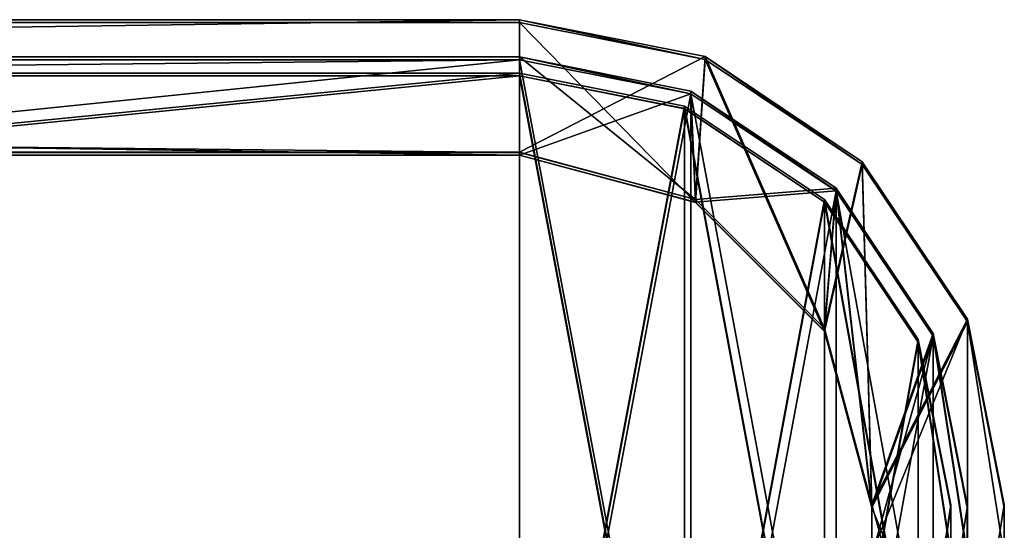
# Model space of a CAD drawing. Extents: x 3 to 633, y 0 to 102.
# Tile 8 of 8: x 572 to 633, y 32 to 64. Entities that reach past the tile are written whole.
import ezdxf

# ---------------------------------------------------------------- set-up
doc = ezdxf.new("R2010")
doc.units = 0
doc.header["$LTSCALE"] = 25.4
doc.layers.get('0').update_dxf_attribs({"color": 13, "linetype": 'CONTINUOUS'})

# ---------------------------------------------------------------- blocks, each defined once
blk = doc.blocks.new('SOFT-WALL-LED-60X6-7541-75')
at = {"color": 251}
for p, q in [((603.15, 63.609, 0.599), (33.15, 63.609, 0.599)), ((603.15, 63.609, 0.599), (33.15, 63.609, 0.599)), ((33.15, 63.427, 60.598), (603.15, 63.427, 60.598)), ((33.15, 63.427, 60.598), (603.15, 63.427, 60.598)), ((603.15, 63.427, 60.598), (603.15, 63.609, 0.599)), ((614.63, 61.325, 0.592), (603.15, 63.609, 0.599)), ((603.15, 63.427, 60.598), (603.15, 63.609, 0.599)), ((614.63, 61.325, 0.592), (603.15, 63.609, 0.599)), ((603.15, 63.427, 60.598), (614.63, 61.143, 60.591)), ((603.15, 63.427, 60.598), (614.63, 61.143, 60.591)), ((33.15, 61.302, 2.892), (603.15, 61.302, 2.892)), ((33.15, 61.302, 2.892), (603.15, 61.302, 2.892)), ((603.15, 61.134, 58.291), (33.15, 61.134, 58.291)), ((603.15, 61.134, 58.291), (33.15, 61.134, 58.291)), ((603.15, 61.302, 2.892), (603.15, 61.134, 58.291)), ((603.15, 61.302, 2.892), (603.15, 61.134, 58.291)), ((603.15, 61.302, 2.892), (613.75, 59.193, 2.885)), ((603.15, 61.302, 2.892), (613.75, 59.193, 2.885)), ((613.75, 59.025, 58.285), (603.15, 61.134, 58.291)), ((613.75, 59.025, 58.285), (603.15, 61.134, 58.291)), ((614.63, 61.143, 60.591), (614.63, 61.325, 0.592)), ((624.363, 54.822, 0.572), (614.63, 61.325, 0.592)), ((614.63, 61.143, 60.591), (614.63, 61.325, 0.592)), ((624.363, 54.822, 0.572), (614.63, 61.325, 0.592)), ((614.63, 61.143, 60.591), (624.363, 54.64, 60.572)), ((614.63, 61.143, 60.591), (624.363, 54.64, 60.572)), ((613.75, 59.025, 58.285), (613.75, 59.193, 2.885)), ((613.75, 59.193, 2.885), (622.737, 53.189, 2.867)), ((613.75, 59.025, 58.285), (613.75, 59.193, 2.885)), ((613.75, 59.193, 2.885), (622.737, 53.189, 2.867)), ((622.737, 53.021, 58.267), (613.75, 59.025, 58.285)), ((622.737, 53.021, 58.267), (613.75, 59.025, 58.285)), ((603.15, 55.409, 0.574), (33.15, 55.409, 0.574)), ((603.15, 55.409, 0.574), (33.15, 55.409, 0.574)), ((603.15, 55.402, 2.874), (33.15, 55.402, 2.874)), ((603.15, 55.402, 2.874), (33.15, 55.402, 2.874)), ((603.15, 55.234, 58.273), (33.15, 55.234, 58.273)), ((603.15, 55.234, 58.273), (33.15, 55.234, 58.273)), ((33.15, 55.227, 60.573), (603.15, 55.227, 60.573)), ((33.15, 55.227, 60.573), (603.15, 55.227, 60.573)), ((614.05, 52.488, 0.565), (603.15, 55.409, 0.574)), ((603.15, 55.402, 2.874), (603.15, 55.409, 0.574)), ((614.05, 52.488, 0.565), (603.15, 55.409, 0.574)), ((603.15, 55.402, 2.874), (603.15, 55.409, 0.574)), ((614.05, 52.481, 2.865), (603.15, 55.402, 2.874)), ((614.05, 52.481, 2.865), (603.15, 55.402, 2.874)), ((614.05, 52.313, 58.265), (603.15, 55.234, 58.273)), ((603.15, 55.227, 60.573), (603.15, 55.234, 58.273)), ((614.05, 52.313, 58.265), (603.15, 55.234, 58.273)), ((603.15, 55.227, 60.573), (603.15, 55.234, 58.273)), ((603.15, 55.227, 60.573), (614.05, 52.306, 60.565)), ((603.15, 55.227, 60.573), (614.05, 52.306, 60.565)), ((624.363, 54.64, 60.572), (624.363, 54.822, 0.572)), ((630.866, 45.09, 0.542), (624.363, 54.822, 0.572)), ((624.363, 54.64, 60.572), (624.363, 54.822, 0.572)), ((630.866, 45.09, 0.542), (624.363, 54.822, 0.572)), ((624.363, 54.64, 60.572), (630.866, 44.908, 60.542)), ((624.363, 54.64, 60.572), (630.866, 44.908, 60.542)), ((622.737, 53.021, 58.267), (622.737, 53.189, 2.867)), ((622.737, 53.189, 2.867), (628.741, 44.202, 2.84)), ((622.737, 53.021, 58.267), (622.737, 53.189, 2.867)), ((622.737, 53.189, 2.867), (628.741, 44.202, 2.84)), ((628.741, 44.034, 58.239), (622.737, 53.021, 58.267)), ((628.741, 44.034, 58.239), (622.737, 53.021, 58.267)), ((622.029, 44.509, 0.541), (614.05, 52.488, 0.565)), ((614.05, 52.488, 0.565), (614.05, 52.481, 2.865)), ((614.05, 52.488, 0.565), (614.05, 52.481, 2.865)), ((622.029, 44.509, 0.541), (614.05, 52.488, 0.565)), ((622.029, 44.502, 2.841), (614.05, 52.481, 2.865)), ((622.029, 44.502, 2.841), (614.05, 52.481, 2.865)), ((622.029, 44.334, 58.24), (614.05, 52.313, 58.265)), ((614.05, 52.306, 60.565), (614.05, 52.313, 58.265)), ((622.029, 44.334, 58.24), (614.05, 52.313, 58.265)), ((614.05, 52.306, 60.565), (614.05, 52.313, 58.265)), ((614.05, 52.306, 60.565), (622.029, 44.327, 60.54)), ((614.05, 52.306, 60.565), (622.029, 44.327, 60.54)), ((630.866, 44.908, 60.542), (630.866, 45.09, 0.542)), ((633.15, 33.609, 0.508), (630.866, 45.09, 0.542)), ((630.866, 44.908, 60.542), (630.866, 45.09, 0.542)), ((633.15, 33.609, 0.508), (630.866, 45.09, 0.542)), ((624.95, 33.609, 0.508), (622.029, 44.509, 0.541)), ((622.029, 44.509, 0.541), (622.029, 44.502, 2.841)), ((622.029, 44.509, 0.541), (622.029, 44.502, 2.841)), ((624.95, 33.609, 0.508), (622.029, 44.509, 0.541)), ((624.95, 33.602, 2.808), (622.029, 44.502, 2.841)), ((624.95, 33.602, 2.808), (622.029, 44.502, 2.841)), ((630.866, 44.908, 60.542), (633.15, 33.427, 60.507)), ((630.866, 44.908, 60.542), (633.15, 33.427, 60.507)), ((624.95, 33.434, 58.207), (622.029, 44.334, 58.24)), ((622.029, 44.327, 60.54), (622.029, 44.334, 58.24)), ((624.95, 33.434, 58.207), (622.029, 44.334, 58.24)), ((622.029, 44.327, 60.54), (622.029, 44.334, 58.24)), ((622.029, 44.327, 60.54), (624.95, 33.427, 60.507)), ((622.029, 44.327, 60.54), (624.95, 33.427, 60.507)), ((628.741, 44.034, 58.239), (628.741, 44.202, 2.84)), ((628.741, 44.202, 2.84), (630.85, 33.602, 2.808)), ((628.741, 44.034, 58.239), (628.741, 44.202, 2.84)), ((628.741, 44.202, 2.84), (630.85, 33.602, 2.808)), ((630.85, 33.434, 58.207), (628.741, 44.034, 58.239)), ((630.85, 33.434, 58.207), (628.741, 44.034, 58.239)), ((624.95, 30.609, 0.498), (624.95, 33.609, 0.508)), ((624.95, 30.609, 0.498), (624.95, 33.609, 0.508)), ((624.95, 33.602, 2.808), (624.95, 33.609, 0.508)), ((624.95, 33.602, 2.808), (624.95, 33.609, 0.508)), ((624.95, 30.602, 2.798), (624.95, 33.602, 2.808)), ((624.95, 30.602, 2.798), (624.95, 33.602, 2.808)), ((630.85, 33.602, 2.808), (630.85, 33.434, 58.207)), ((630.85, 33.602, 2.808), (630.85, 30.602, 2.798)), ((630.85, 33.602, 2.808), (630.85, 33.434, 58.207)), ((630.85, 33.602, 2.808), (630.85, 30.602, 2.798)), ((633.15, 33.427, 60.507), (633.15, 33.609, 0.508)), ((633.15, 30.609, 0.498), (633.15, 33.609, 0.508)), ((633.15, 33.427, 60.507), (633.15, 33.609, 0.508)), ((633.15, 30.609, 0.498), (633.15, 33.609, 0.508)), ((624.95, 30.434, 58.198), (624.95, 33.434, 58.207)), ((624.95, 33.427, 60.507), (624.95, 33.434, 58.207)), ((624.95, 30.434, 58.198), (624.95, 33.434, 58.207)), ((624.95, 33.427, 60.507), (624.95, 33.434, 58.207)), ((624.95, 33.427, 60.507), (624.95, 30.427, 60.498)), ((624.95, 33.427, 60.507), (624.95, 30.427, 60.498)), ((630.85, 30.434, 58.198), (630.85, 33.434, 58.207)), ((630.85, 30.434, 58.198), (630.85, 33.434, 58.207)), ((633.15, 33.427, 60.507), (633.15, 30.427, 60.498)), ((633.15, 33.427, 60.507), (633.15, 30.427, 60.498))]:
    blk.add_line(p, q, dxfattribs=at)
at = {"color": 7}
for p, q in [((603.15, 61.125, 61.091), (33.15, 61.125, 61.091)), ((603.15, 61.125, 61.091), (33.15, 61.125, 61.091)), ((33.15, 61.122, 62.091), (603.15, 61.122, 62.091)), ((33.15, 61.122, 62.091), (603.15, 61.122, 62.091)), ((613.75, 59.017, 61.085), (603.15, 61.125, 61.091)), ((603.15, 61.125, 61.091), (603.15, 61.122, 62.091)), ((603.15, 61.125, 61.091), (603.15, 61.122, 62.091)), ((613.75, 59.017, 61.085), (603.15, 61.125, 61.091)), ((603.15, 61.122, 62.091), (613.75, 59.014, 62.085)), ((603.15, 61.122, 62.091), (613.75, 59.014, 62.085)), ((603.15, 60.3, 3.389), (33.15, 60.3, 3.389)), ((603.15, 60.3, 3.389), (33.15, 60.3, 3.389)), ((33.15, 60.297, 4.389), (603.15, 60.297, 4.389)), ((33.15, 60.297, 4.389), (603.15, 60.297, 4.389)), ((613.368, 58.268, 3.382), (603.15, 60.3, 3.389)), ((603.15, 60.3, 3.389), (603.15, 60.297, 4.389)), ((603.15, 60.3, 3.389), (603.15, 60.297, 4.389)), ((613.368, 58.268, 3.382), (603.15, 60.3, 3.389)), ((603.15, 60.297, 4.389), (613.368, 58.265, 4.382)), ((603.15, 60.297, 4.389), (613.368, 58.265, 4.382)), ((622.737, 53.012, 61.067), (613.75, 59.017, 61.085)), ((613.75, 59.017, 61.085), (613.75, 59.014, 62.085)), ((613.75, 59.017, 61.085), (613.75, 59.014, 62.085)), ((622.737, 53.012, 61.067), (613.75, 59.017, 61.085)), ((613.75, 59.014, 62.085), (622.737, 53.009, 62.067)), ((613.75, 59.014, 62.085), (622.737, 53.009, 62.067)), ((622.03, 52.48, 3.365), (613.368, 58.268, 3.382)), ((613.368, 58.268, 3.382), (613.368, 58.265, 4.382)), ((613.368, 58.268, 3.382), (613.368, 58.265, 4.382)), ((622.03, 52.48, 3.365), (613.368, 58.268, 3.382)), ((613.368, 58.265, 4.382), (622.03, 52.477, 4.365)), ((613.368, 58.265, 4.382), (622.03, 52.477, 4.365)), ((628.741, 44.026, 61.039), (622.737, 53.012, 61.067)), ((622.737, 53.012, 61.067), (622.737, 53.009, 62.067)), ((622.737, 53.012, 61.067), (622.737, 53.009, 62.067)), ((628.741, 44.026, 61.039), (622.737, 53.012, 61.067)), ((622.737, 53.009, 62.067), (628.741, 44.023, 62.039)), ((622.737, 53.009, 62.067), (628.741, 44.023, 62.039)), ((627.818, 43.818, 3.339), (622.03, 52.48, 3.365)), ((622.03, 52.48, 3.365), (622.03, 52.477, 4.365)), ((622.03, 52.48, 3.365), (622.03, 52.477, 4.365)), ((627.818, 43.818, 3.339), (622.03, 52.48, 3.365)), ((622.03, 52.477, 4.365), (627.818, 43.815, 4.339)), ((622.03, 52.477, 4.365), (627.818, 43.815, 4.339)), ((630.85, 33.426, 61.007), (628.741, 44.026, 61.039)), ((628.741, 44.026, 61.039), (628.741, 44.023, 62.039)), ((628.741, 44.026, 61.039), (628.741, 44.023, 62.039)), ((630.85, 33.426, 61.007), (628.741, 44.026, 61.039)), ((628.741, 44.023, 62.039), (630.85, 33.423, 62.007)), ((628.741, 44.023, 62.039), (630.85, 33.423, 62.007)), ((629.85, 33.601, 3.308), (627.818, 43.818, 3.339)), ((627.818, 43.818, 3.339), (627.818, 43.815, 4.339)), ((627.818, 43.818, 3.339), (627.818, 43.815, 4.339)), ((629.85, 33.601, 3.308), (627.818, 43.818, 3.339)), ((627.818, 43.815, 4.339), (629.85, 33.598, 4.308)), ((627.818, 43.815, 4.339), (629.85, 33.598, 4.308)), ((629.85, 33.598, 4.308), (629.85, 33.601, 3.308)), ((629.85, 30.601, 3.298), (629.85, 33.601, 3.308)), ((629.85, 33.598, 4.308), (629.85, 33.601, 3.308)), ((629.85, 30.601, 3.298), (629.85, 33.601, 3.308)), ((629.85, 33.598, 4.308), (629.85, 30.598, 4.298)), ((629.85, 33.598, 4.308), (629.85, 30.598, 4.298)), ((630.85, 33.423, 62.007), (630.85, 33.426, 61.007)), ((630.85, 30.426, 60.998), (630.85, 33.426, 61.007)), ((630.85, 33.423, 62.007), (630.85, 33.426, 61.007)), ((630.85, 30.426, 60.998), (630.85, 33.426, 61.007)), ((630.85, 33.423, 62.007), (630.85, 30.423, 61.998)), ((630.85, 33.423, 62.007), (630.85, 30.423, 61.998))]:
    blk.add_line(p, q, dxfattribs=at)
at = {"color": 0}
for p, q in [((603.15, 60.138, 56.788), (33.15, 60.138, 56.788)), ((603.15, 60.138, 56.788), (33.15, 60.138, 56.788)), ((33.15, 60.135, 57.788), (603.15, 60.135, 57.788)), ((33.15, 60.135, 57.788), (603.15, 60.135, 57.788)), ((613.368, 58.106, 56.782), (603.15, 60.138, 56.788)), ((603.15, 60.138, 56.788), (603.15, 60.135, 57.788)), ((603.15, 60.138, 56.788), (603.15, 60.135, 57.788)), ((613.368, 58.106, 56.782), (603.15, 60.138, 56.788)), ((603.15, 60.135, 57.788), (613.368, 58.103, 57.782)), ((603.15, 60.135, 57.788), (613.368, 58.103, 57.782)), ((613.368, 58.103, 57.782), (613.368, 58.106, 56.782)), ((622.03, 52.318, 56.765), (613.368, 58.106, 56.782)), ((613.368, 58.103, 57.782), (613.368, 58.106, 56.782)), ((622.03, 52.318, 56.765), (613.368, 58.106, 56.782)), ((613.368, 58.103, 57.782), (622.03, 52.315, 57.765)), ((613.368, 58.103, 57.782), (622.03, 52.315, 57.765)), ((622.03, 52.315, 57.765), (622.03, 52.318, 56.765)), ((627.818, 43.656, 56.738), (622.03, 52.318, 56.765)), ((622.03, 52.315, 57.765), (622.03, 52.318, 56.765)), ((627.818, 43.656, 56.738), (622.03, 52.318, 56.765)), ((622.03, 52.315, 57.765), (627.818, 43.653, 57.738)), ((622.03, 52.315, 57.765), (627.818, 43.653, 57.738)), ((627.818, 43.653, 57.738), (627.818, 43.656, 56.738)), ((629.85, 33.439, 56.707), (627.818, 43.656, 56.738)), ((627.818, 43.653, 57.738), (627.818, 43.656, 56.738)), ((629.85, 33.439, 56.707), (627.818, 43.656, 56.738)), ((627.818, 43.653, 57.738), (629.85, 33.436, 57.707)), ((627.818, 43.653, 57.738), (629.85, 33.436, 57.707)), ((629.85, 33.436, 57.707), (629.85, 33.439, 56.707)), ((629.85, 30.439, 56.698), (629.85, 33.439, 56.707)), ((629.85, 33.436, 57.707), (629.85, 33.439, 56.707)), ((629.85, 30.439, 56.698), (629.85, 33.439, 56.707)), ((629.85, 33.436, 57.707), (629.85, 30.436, 57.698)), ((629.85, 33.436, 57.707), (629.85, 30.436, 57.698))]:
    blk.add_line(p, q, dxfattribs=at)
at = {"color": 251}
mesh = blk.add_polyface(dxfattribs=at)
corners = [(5.434, 45.09, 0.542), (3.15, 30.609, 0.498), (3.15, 33.609, 0.508), (5.434, 19.129, 0.464), (11.937, 54.822, 0.572), (11.35, 33.609, 0.508), (14.271, 44.509, 0.541), (21.669, 61.325, 0.592), (22.25, 52.488, 0.565), (33.15, 63.609, 0.599), (33.15, 55.409, 0.574), (603.15, 63.609, 0.599), (603.15, 55.409, 0.574), (614.63, 61.325, 0.592), (614.05, 52.488, 0.565), (622.029, 44.509, 0.541), (624.363, 54.822, 0.572), (624.95, 33.609, 0.508), (630.866, 45.09, 0.542), (624.95, 30.609, 0.498), (11.35, 30.609, 0.498), (11.937, 9.396, 0.434), (14.271, 19.709, 0.465), (21.669, 2.893, 0.414), (22.25, 11.73, 0.441), (33.15, 0.609, 0.407), (33.15, 8.809, 0.432), (603.15, 8.809, 0.432), (603.15, 0.609, 0.407), (614.05, 11.73, 0.441), (614.63, 2.893, 0.414), (622.029, 19.709, 0.465), (624.363, 9.396, 0.434), (630.866, 19.129, 0.464), (633.15, 33.609, 0.508), (633.15, 30.609, 0.498)]
mesh.append_faces([[corners[k] for k in face] for face in [(0, 1, 2), (33, 34, 35)]], dxfattribs={"vtx0": -1, "color": 251})
mesh.append_faces([[corners[k] for k in face] for face in [(1, 0, 3), (5, 4, 6), (6, 7, 8), (8, 9, 10), (10, 11, 12), (12, 13, 14), (14, 13, 15), (15, 16, 17), (17, 18, 19), (3, 20, 21), (20, 3, 5), (21, 22, 23), (23, 24, 25), (25, 27, 28), (28, 29, 30), (30, 31, 32), (32, 19, 33)]], dxfattribs={"vtx0": -1, "vtx1": -1, "color": 251})
mesh.append_faces([[corners[k] for k in face] for face in [(3, 4, 5), (33, 19, 18)]], dxfattribs={"vtx0": -1, "vtx1": -1, "vtx2": -1, "color": 251})
mesh.append_faces([[corners[k] for k in face] for face in [(3, 0, 4), (6, 4, 7), (8, 7, 9), (10, 9, 11), (12, 11, 13), (15, 13, 16), (17, 16, 18), (21, 20, 22), (23, 22, 24), (25, 24, 26), (25, 26, 27), (28, 27, 29), (30, 29, 31), (32, 31, 19), (33, 18, 34)]], dxfattribs={"vtx0": -1, "vtx2": -1, "color": 251})
mesh = blk.add_polyface(dxfattribs=at)
corners = [(5.434, 18.947, 60.463), (3.15, 33.427, 60.507), (3.15, 30.427, 60.498), (5.434, 44.908, 60.542), (11.937, 9.214, 60.434), (11.35, 30.427, 60.498), (14.271, 19.527, 60.465), (21.669, 2.711, 60.414), (22.25, 11.548, 60.441), (33.15, 0.427, 60.407), (33.15, 8.627, 60.432), (603.15, 0.427, 60.407), (603.15, 8.627, 60.432), (614.63, 2.711, 60.414), (614.05, 11.548, 60.441), (622.029, 19.527, 60.465), (624.363, 9.214, 60.434), (624.95, 30.427, 60.498), (630.866, 18.947, 60.463), (624.95, 33.427, 60.507), (11.35, 33.427, 60.507), (11.937, 54.64, 60.572), (14.271, 44.327, 60.54), (21.669, 61.143, 60.591), (22.25, 52.306, 60.565), (33.15, 63.427, 60.598), (33.15, 55.227, 60.573), (603.15, 55.227, 60.573), (603.15, 63.427, 60.598), (614.05, 52.306, 60.565), (614.63, 61.143, 60.591), (622.029, 44.327, 60.54), (624.363, 54.64, 60.572), (630.866, 44.908, 60.542), (633.15, 30.427, 60.498), (633.15, 33.427, 60.507)]
mesh.append_faces([[corners[k] for k in face] for face in [(0, 1, 2), (33, 34, 35)]], dxfattribs={"vtx0": -1, "color": 251})
mesh.append_faces([[corners[k] for k in face] for face in [(1, 0, 3), (5, 4, 6), (6, 7, 8), (8, 9, 10), (10, 11, 12), (12, 13, 14), (14, 13, 15), (15, 16, 17), (17, 18, 19), (3, 20, 21), (20, 3, 5), (21, 22, 23), (23, 24, 25), (25, 27, 28), (28, 29, 30), (30, 31, 32), (32, 19, 33)]], dxfattribs={"vtx0": -1, "vtx1": -1, "color": 251})
mesh.append_faces([[corners[k] for k in face] for face in [(3, 4, 5), (33, 19, 18)]], dxfattribs={"vtx0": -1, "vtx1": -1, "vtx2": -1, "color": 251})
mesh.append_faces([[corners[k] for k in face] for face in [(3, 0, 4), (6, 4, 7), (8, 7, 9), (10, 9, 11), (12, 11, 13), (15, 13, 16), (17, 16, 18), (21, 20, 22), (23, 22, 24), (25, 24, 26), (25, 26, 27), (28, 27, 29), (30, 29, 31), (32, 31, 19), (33, 18, 34)]], dxfattribs={"vtx0": -1, "vtx2": -1, "color": 251})
mesh = blk.add_polyface(dxfattribs=at)
corners = [(33.15, 63.427, 60.598), (603.15, 63.609, 0.599), (33.15, 63.609, 0.599), (603.15, 63.427, 60.598)]
mesh.append_faces([[corners[k] for k in face] for face in [(0, 1, 2), (1, 0, 3)]], dxfattribs={"vtx0": -1, "color": 251})
mesh = blk.add_polyface(dxfattribs=at)
corners = [(603.15, 63.609, 0.599), (614.63, 61.143, 60.591), (614.63, 61.325, 0.592), (603.15, 63.427, 60.598)]
mesh.append_faces([[corners[k] for k in face] for face in [(0, 1, 2), (1, 0, 3)]], dxfattribs={"vtx0": -1, "color": 251})
mesh = blk.add_polyface(dxfattribs=at)
corners = [(7.559, 20.002, 2.766), (5.45, 33.602, 2.808), (5.45, 30.602, 2.798), (7.559, 44.202, 2.84), (13.563, 11.015, 2.739), (11.35, 30.602, 2.798), (14.271, 19.702, 2.765), (22.55, 5.011, 2.721), (22.25, 11.723, 2.741), (33.15, 8.802, 2.732), (33.15, 2.902, 2.714), (603.15, 2.902, 2.714), (603.15, 8.802, 2.732), (613.75, 5.011, 2.721), (614.05, 11.723, 2.741), (622.737, 11.015, 2.739), (622.029, 19.702, 2.765), (624.95, 30.602, 2.798), (628.741, 20.002, 2.766), (624.95, 33.602, 2.808), (11.35, 33.602, 2.808), (13.563, 53.189, 2.867), (14.271, 44.502, 2.841), (22.55, 59.193, 2.885), (22.25, 52.481, 2.865), (33.15, 55.402, 2.874), (33.15, 61.302, 2.892), (603.15, 55.402, 2.874), (603.15, 61.302, 2.892), (614.05, 52.481, 2.865), (613.75, 59.193, 2.885), (622.737, 53.189, 2.867), (622.029, 44.502, 2.841), (628.741, 44.202, 2.84), (630.85, 30.602, 2.798), (630.85, 33.602, 2.808)]
mesh.append_faces([[corners[k] for k in face] for face in [(0, 1, 2), (33, 34, 35)]], dxfattribs={"vtx0": -1, "color": 251})
mesh.append_faces([[corners[k] for k in face] for face in [(1, 0, 3), (5, 4, 6), (6, 7, 8), (8, 7, 9), (9, 11, 12), (12, 13, 14), (14, 15, 16), (16, 15, 17), (17, 18, 19), (3, 20, 21), (20, 3, 5), (21, 22, 23), (23, 25, 26), (26, 27, 28), (28, 29, 30), (30, 29, 31), (31, 19, 33)]], dxfattribs={"vtx0": -1, "vtx1": -1, "color": 251})
mesh.append_faces([[corners[k] for k in face] for face in [(3, 4, 5), (33, 19, 18)]], dxfattribs={"vtx0": -1, "vtx1": -1, "vtx2": -1, "color": 251})
mesh.append_faces([[corners[k] for k in face] for face in [(3, 0, 4), (6, 4, 7), (9, 7, 10), (9, 10, 11), (12, 11, 13), (14, 13, 15), (17, 15, 18), (21, 20, 22), (23, 22, 24), (23, 24, 25), (26, 25, 27), (28, 27, 29), (31, 29, 32), (31, 32, 19), (33, 18, 34)]], dxfattribs={"vtx0": -1, "vtx2": -1, "color": 251})
mesh = blk.add_polyface(dxfattribs=at)
corners = [(7.559, 44.034, 58.239), (5.45, 30.434, 58.198), (5.45, 33.434, 58.207), (7.559, 19.834, 58.166), (13.563, 53.021, 58.267), (11.35, 33.434, 58.207), (14.271, 44.334, 58.24), (22.55, 59.025, 58.285), (22.25, 52.313, 58.265), (33.15, 55.234, 58.273), (33.15, 61.134, 58.291), (603.15, 61.134, 58.291), (603.15, 55.234, 58.273), (613.75, 59.025, 58.285), (614.05, 52.313, 58.265), (622.737, 53.021, 58.267), (622.029, 44.334, 58.24), (624.95, 33.434, 58.207), (628.741, 44.034, 58.239), (624.95, 30.434, 58.198), (11.35, 30.434, 58.198), (13.563, 10.847, 58.139), (14.271, 19.534, 58.165), (22.55, 4.843, 58.121), (22.25, 11.555, 58.141), (33.15, 8.634, 58.132), (33.15, 2.734, 58.114), (603.15, 8.634, 58.132), (603.15, 2.734, 58.114), (614.05, 11.555, 58.141), (613.75, 4.843, 58.121), (622.737, 10.847, 58.139), (622.029, 19.534, 58.165), (628.741, 19.834, 58.166), (630.85, 33.434, 58.207), (630.85, 30.434, 58.198)]
mesh.append_faces([[corners[k] for k in face] for face in [(0, 1, 2), (33, 34, 35)]], dxfattribs={"vtx0": -1, "color": 251})
mesh.append_faces([[corners[k] for k in face] for face in [(1, 0, 3), (5, 4, 6), (6, 7, 8), (8, 7, 9), (9, 11, 12), (12, 13, 14), (14, 15, 16), (16, 15, 17), (17, 18, 19), (3, 20, 21), (20, 3, 5), (21, 22, 23), (23, 25, 26), (26, 27, 28), (28, 29, 30), (30, 29, 31), (31, 19, 33)]], dxfattribs={"vtx0": -1, "vtx1": -1, "color": 251})
mesh.append_faces([[corners[k] for k in face] for face in [(3, 4, 5), (33, 19, 18)]], dxfattribs={"vtx0": -1, "vtx1": -1, "vtx2": -1, "color": 251})
mesh.append_faces([[corners[k] for k in face] for face in [(3, 0, 4), (6, 4, 7), (9, 7, 10), (9, 10, 11), (12, 11, 13), (14, 13, 15), (17, 15, 18), (21, 20, 22), (23, 22, 24), (23, 24, 25), (26, 25, 27), (28, 27, 29), (31, 29, 32), (31, 32, 19), (33, 18, 34)]], dxfattribs={"vtx0": -1, "vtx2": -1, "color": 251})
at = {"color": 7}
mesh = blk.add_polyface(dxfattribs=at)
corners = [(7.559, 44.026, 61.039), (5.45, 30.426, 60.998), (5.45, 33.426, 61.007), (7.559, 19.825, 60.966), (13.563, 53.012, 61.067), (13.563, 10.839, 60.939), (22.55, 59.017, 61.085), (22.55, 4.834, 60.92), (33.15, 61.125, 61.091), (33.15, 2.726, 60.914), (603.15, 61.125, 61.091), (603.15, 2.726, 60.914), (613.75, 59.017, 61.085), (613.75, 4.834, 60.92), (622.737, 53.012, 61.067), (622.737, 10.839, 60.939), (628.741, 44.026, 61.039), (628.741, 19.825, 60.966), (630.85, 33.426, 61.007), (630.85, 30.426, 60.998)]
mesh.append_faces([[corners[k] for k in face] for face in [(0, 1, 2), (17, 18, 19)]], dxfattribs={"vtx0": -1, "color": 7})
mesh.append_faces([[corners[k] for k in face] for face in [(1, 0, 3), (3, 4, 5), (5, 6, 7), (7, 8, 9), (9, 10, 11), (11, 12, 13), (13, 14, 15), (15, 16, 17)]], dxfattribs={"vtx0": -1, "vtx1": -1, "color": 7})
mesh.append_faces([[corners[k] for k in face] for face in [(3, 0, 4), (5, 4, 6), (7, 6, 8), (9, 8, 10), (11, 10, 12), (13, 12, 14), (15, 14, 16), (17, 16, 18)]], dxfattribs={"vtx0": -1, "vtx2": -1, "color": 7})
mesh = blk.add_polyface(dxfattribs=at)
corners = [(7.559, 19.822, 61.966), (5.45, 33.423, 62.007), (5.45, 30.423, 61.998), (7.559, 44.023, 62.039), (13.563, 10.836, 61.939), (13.563, 53.009, 62.067), (22.55, 4.831, 61.92), (22.55, 59.014, 62.085), (33.15, 2.723, 61.914), (33.15, 61.122, 62.091), (603.15, 2.723, 61.914), (603.15, 61.122, 62.091), (613.75, 4.831, 61.92), (613.75, 59.014, 62.085), (622.737, 10.836, 61.939), (622.737, 53.009, 62.067), (628.741, 19.822, 61.966), (628.741, 44.023, 62.039), (630.85, 30.423, 61.998), (630.85, 33.423, 62.007)]
mesh.append_faces([[corners[k] for k in face] for face in [(0, 1, 2), (17, 18, 19)]], dxfattribs={"vtx0": -1, "color": 7})
mesh.append_faces([[corners[k] for k in face] for face in [(1, 0, 3), (3, 4, 5), (5, 6, 7), (7, 8, 9), (9, 10, 11), (11, 12, 13), (13, 14, 15), (15, 16, 17)]], dxfattribs={"vtx0": -1, "vtx1": -1, "color": 7})
mesh.append_faces([[corners[k] for k in face] for face in [(3, 0, 4), (5, 4, 6), (7, 6, 8), (9, 8, 10), (11, 10, 12), (13, 12, 14), (15, 14, 16), (17, 16, 18)]], dxfattribs={"vtx0": -1, "vtx2": -1, "color": 7})
at = {"color": 251}
mesh = blk.add_polyface(dxfattribs=at)
corners = [(603.15, 61.134, 58.291), (33.15, 61.302, 2.892), (603.15, 61.302, 2.892), (33.15, 61.134, 58.291)]
mesh.append_faces([[corners[k] for k in face] for face in [(0, 1, 2), (1, 0, 3)]], dxfattribs={"vtx0": -1, "color": 251})
at = {"color": 7}
mesh = blk.add_polyface(dxfattribs=at)
corners = [(33.15, 61.122, 62.091), (603.15, 61.125, 61.091), (33.15, 61.125, 61.091), (603.15, 61.122, 62.091)]
mesh.append_faces([[corners[k] for k in face] for face in [(0, 1, 2), (1, 0, 3)]], dxfattribs={"vtx0": -1, "color": 7})
at = {"color": 251}
mesh = blk.add_polyface(dxfattribs=at)
corners = [(613.75, 59.025, 58.285), (603.15, 61.302, 2.892), (613.75, 59.193, 2.885), (603.15, 61.134, 58.291)]
mesh.append_faces([[corners[k] for k in face] for face in [(0, 1, 2), (1, 0, 3)]], dxfattribs={"vtx0": -1, "color": 251})
at = {"color": 7}
mesh = blk.add_polyface(dxfattribs=at)
corners = [(603.15, 61.125, 61.091), (613.75, 59.014, 62.085), (613.75, 59.017, 61.085), (603.15, 61.122, 62.091)]
mesh.append_faces([[corners[k] for k in face] for face in [(0, 1, 2), (1, 0, 3)]], dxfattribs={"vtx0": -1, "color": 7})
at = {"color": 251}
mesh = blk.add_polyface(dxfattribs=at)
corners = [(614.63, 61.325, 0.592), (624.363, 54.64, 60.572), (624.363, 54.822, 0.572), (614.63, 61.143, 60.591)]
mesh.append_faces([[corners[k] for k in face] for face in [(0, 1, 2), (1, 0, 3)]], dxfattribs={"vtx0": -1, "color": 251})
at = {"color": 7}
mesh = blk.add_polyface(dxfattribs=at)
corners = [(8.482, 43.818, 3.339), (6.45, 30.601, 3.298), (6.45, 33.601, 3.308), (8.482, 20.383, 3.267), (14.27, 52.48, 3.365), (14.27, 11.721, 3.241), (22.932, 58.268, 3.382), (22.932, 5.933, 3.224), (33.15, 60.3, 3.389), (33.15, 3.901, 3.217), (603.15, 60.3, 3.389), (603.15, 3.901, 3.217), (613.368, 58.268, 3.382), (613.368, 5.933, 3.224), (622.03, 52.48, 3.365), (622.03, 11.721, 3.241), (627.818, 43.818, 3.339), (627.818, 20.383, 3.267), (629.85, 33.601, 3.308), (629.85, 30.601, 3.298)]
mesh.append_faces([[corners[k] for k in face] for face in [(0, 1, 2), (17, 18, 19)]], dxfattribs={"vtx0": -1, "color": 7})
mesh.append_faces([[corners[k] for k in face] for face in [(1, 0, 3), (3, 4, 5), (5, 6, 7), (7, 8, 9), (9, 10, 11), (11, 12, 13), (13, 14, 15), (15, 16, 17)]], dxfattribs={"vtx0": -1, "vtx1": -1, "color": 7})
mesh.append_faces([[corners[k] for k in face] for face in [(3, 0, 4), (5, 4, 6), (7, 6, 8), (9, 8, 10), (11, 10, 12), (13, 12, 14), (15, 14, 16), (17, 16, 18)]], dxfattribs={"vtx0": -1, "vtx2": -1, "color": 7})
mesh = blk.add_polyface(dxfattribs=at)
corners = [(8.482, 20.38, 4.267), (6.45, 33.598, 4.308), (6.45, 30.598, 4.298), (8.482, 43.815, 4.339), (14.27, 11.718, 4.241), (14.27, 52.477, 4.365), (22.932, 5.93, 4.224), (22.932, 58.265, 4.382), (33.15, 3.898, 4.217), (33.15, 60.297, 4.389), (603.15, 3.898, 4.217), (603.15, 60.297, 4.389), (613.368, 5.93, 4.224), (613.368, 58.265, 4.382), (622.03, 11.718, 4.241), (622.03, 52.477, 4.365), (627.818, 20.38, 4.267), (627.818, 43.815, 4.339), (629.85, 30.598, 4.298), (629.85, 33.598, 4.308)]
mesh.append_faces([[corners[k] for k in face] for face in [(0, 1, 2), (17, 18, 19)]], dxfattribs={"vtx0": -1, "color": 7})
mesh.append_faces([[corners[k] for k in face] for face in [(1, 0, 3), (3, 4, 5), (5, 6, 7), (7, 8, 9), (9, 10, 11), (11, 12, 13), (13, 14, 15), (15, 16, 17)]], dxfattribs={"vtx0": -1, "vtx1": -1, "color": 7})
mesh.append_faces([[corners[k] for k in face] for face in [(3, 0, 4), (5, 4, 6), (7, 6, 8), (9, 8, 10), (11, 10, 12), (13, 12, 14), (15, 14, 16), (17, 16, 18)]], dxfattribs={"vtx0": -1, "vtx2": -1, "color": 7})
at = {"color": 0}
mesh = blk.add_polyface(dxfattribs=at)
corners = [(8.482, 43.656, 56.738), (6.45, 30.439, 56.698), (6.45, 33.439, 56.707), (8.482, 20.221, 56.667), (14.27, 52.318, 56.765), (14.27, 11.559, 56.641), (22.932, 58.106, 56.782), (22.932, 5.771, 56.623), (33.15, 60.138, 56.788), (33.15, 3.739, 56.617), (603.15, 60.138, 56.788), (603.15, 3.739, 56.617), (613.368, 58.106, 56.782), (613.368, 5.771, 56.623), (622.03, 52.318, 56.765), (622.03, 11.559, 56.641), (627.818, 43.656, 56.738), (627.818, 20.221, 56.667), (629.85, 33.439, 56.707), (629.85, 30.439, 56.698)]
mesh.append_faces([[corners[k] for k in face] for face in [(0, 1, 2), (17, 18, 19)]], dxfattribs={"vtx0": -1, "color": 0})
mesh.append_faces([[corners[k] for k in face] for face in [(1, 0, 3), (3, 4, 5), (5, 6, 7), (7, 8, 9), (9, 10, 11), (11, 12, 13), (13, 14, 15), (15, 16, 17)]], dxfattribs={"vtx0": -1, "vtx1": -1, "color": 0})
mesh.append_faces([[corners[k] for k in face] for face in [(3, 0, 4), (5, 4, 6), (7, 6, 8), (9, 8, 10), (11, 10, 12), (13, 12, 14), (15, 14, 16), (17, 16, 18)]], dxfattribs={"vtx0": -1, "vtx2": -1, "color": 0})
mesh = blk.add_polyface(dxfattribs=at)
corners = [(8.482, 20.218, 57.667), (6.45, 33.436, 57.707), (6.45, 30.436, 57.698), (8.482, 43.653, 57.738), (14.27, 11.556, 57.641), (14.27, 52.315, 57.765), (22.932, 5.768, 57.623), (22.932, 58.103, 57.782), (33.15, 3.736, 57.617), (33.15, 60.135, 57.788), (603.15, 3.736, 57.617), (603.15, 60.135, 57.788), (613.368, 5.768, 57.623), (613.368, 58.103, 57.782), (622.03, 11.556, 57.641), (622.03, 52.315, 57.765), (627.818, 20.218, 57.667), (627.818, 43.653, 57.738), (629.85, 30.436, 57.698), (629.85, 33.436, 57.707)]
mesh.append_faces([[corners[k] for k in face] for face in [(0, 1, 2), (17, 18, 19)]], dxfattribs={"vtx0": -1, "color": 0})
mesh.append_faces([[corners[k] for k in face] for face in [(1, 0, 3), (3, 4, 5), (5, 6, 7), (7, 8, 9), (9, 10, 11), (11, 12, 13), (13, 14, 15), (15, 16, 17)]], dxfattribs={"vtx0": -1, "vtx1": -1, "color": 0})
mesh.append_faces([[corners[k] for k in face] for face in [(3, 0, 4), (5, 4, 6), (7, 6, 8), (9, 8, 10), (11, 10, 12), (13, 12, 14), (15, 14, 16), (17, 16, 18)]], dxfattribs={"vtx0": -1, "vtx2": -1, "color": 0})
at = {"color": 7}
mesh = blk.add_polyface(dxfattribs=at)
corners = [(33.15, 60.297, 4.389), (603.15, 60.3, 3.389), (33.15, 60.3, 3.389), (603.15, 60.297, 4.389)]
mesh.append_faces([[corners[k] for k in face] for face in [(0, 1, 2), (1, 0, 3)]], dxfattribs={"vtx0": -1, "color": 7})
at = {"color": 0}
mesh = blk.add_polyface(dxfattribs=at)
corners = [(33.15, 60.135, 57.788), (603.15, 60.138, 56.788), (33.15, 60.138, 56.788), (603.15, 60.135, 57.788)]
mesh.append_faces([[corners[k] for k in face] for face in [(0, 1, 2), (1, 0, 3)]], dxfattribs={"vtx0": -1, "color": 0})
at = {"color": 7}
mesh = blk.add_polyface(dxfattribs=at)
corners = [(603.15, 60.3, 3.389), (613.368, 58.265, 4.382), (613.368, 58.268, 3.382), (603.15, 60.297, 4.389)]
mesh.append_faces([[corners[k] for k in face] for face in [(0, 1, 2), (1, 0, 3)]], dxfattribs={"vtx0": -1, "color": 7})
at = {"color": 0}
mesh = blk.add_polyface(dxfattribs=at)
corners = [(603.15, 60.138, 56.788), (613.368, 58.103, 57.782), (613.368, 58.106, 56.782), (603.15, 60.135, 57.788)]
mesh.append_faces([[corners[k] for k in face] for face in [(0, 1, 2), (1, 0, 3)]], dxfattribs={"vtx0": -1, "color": 0})
at = {"color": 251}
mesh = blk.add_polyface(dxfattribs=at)
corners = [(622.737, 53.021, 58.267), (613.75, 59.193, 2.885), (622.737, 53.189, 2.867), (613.75, 59.025, 58.285)]
mesh.append_faces([[corners[k] for k in face] for face in [(0, 1, 2), (1, 0, 3)]], dxfattribs={"vtx0": -1, "color": 251})
at = {"color": 7}
mesh = blk.add_polyface(dxfattribs=at)
corners = [(613.75, 59.017, 61.085), (622.737, 53.009, 62.067), (622.737, 53.012, 61.067), (613.75, 59.014, 62.085)]
mesh.append_faces([[corners[k] for k in face] for face in [(0, 1, 2), (1, 0, 3)]], dxfattribs={"vtx0": -1, "color": 7})
mesh = blk.add_polyface(dxfattribs=at)
corners = [(613.368, 58.268, 3.382), (622.03, 52.477, 4.365), (622.03, 52.48, 3.365), (613.368, 58.265, 4.382)]
mesh.append_faces([[corners[k] for k in face] for face in [(0, 1, 2), (1, 0, 3)]], dxfattribs={"vtx0": -1, "color": 7})
at = {"color": 0}
mesh = blk.add_polyface(dxfattribs=at)
corners = [(613.368, 58.106, 56.782), (622.03, 52.315, 57.765), (622.03, 52.318, 56.765), (613.368, 58.103, 57.782)]
mesh.append_faces([[corners[k] for k in face] for face in [(0, 1, 2), (1, 0, 3)]], dxfattribs={"vtx0": -1, "color": 0})
at = {"color": 251}
mesh = blk.add_polyface(dxfattribs=at)
corners = [(603.15, 55.402, 2.874), (33.15, 55.409, 0.574), (603.15, 55.409, 0.574), (33.15, 55.402, 2.874)]
mesh.append_faces([[corners[k] for k in face] for face in [(0, 1, 2), (1, 0, 3)]], dxfattribs={"vtx0": -1, "color": 251})
mesh = blk.add_polyface(dxfattribs=at)
corners = [(603.15, 55.227, 60.573), (33.15, 55.234, 58.273), (603.15, 55.234, 58.273), (33.15, 55.227, 60.573)]
mesh.append_faces([[corners[k] for k in face] for face in [(0, 1, 2), (1, 0, 3)]], dxfattribs={"vtx0": -1, "color": 251})
mesh = blk.add_polyface(dxfattribs=at)
corners = [(614.05, 52.481, 2.865), (603.15, 55.409, 0.574), (614.05, 52.488, 0.565), (603.15, 55.402, 2.874)]
mesh.append_faces([[corners[k] for k in face] for face in [(0, 1, 2), (1, 0, 3)]], dxfattribs={"vtx0": -1, "color": 251})
mesh = blk.add_polyface(dxfattribs=at)
corners = [(614.05, 52.306, 60.565), (603.15, 55.234, 58.273), (614.05, 52.313, 58.265), (603.15, 55.227, 60.573)]
mesh.append_faces([[corners[k] for k in face] for face in [(0, 1, 2), (1, 0, 3)]], dxfattribs={"vtx0": -1, "color": 251})
mesh = blk.add_polyface(dxfattribs=at)
corners = [(630.866, 45.09, 0.542), (624.363, 54.64, 60.572), (630.866, 44.908, 60.542), (624.363, 54.822, 0.572)]
mesh.append_faces([[corners[k] for k in face] for face in [(0, 1, 2), (1, 0, 3)]], dxfattribs={"vtx0": -1, "color": 251})
mesh = blk.add_polyface(dxfattribs=at)
corners = [(622.737, 53.021, 58.267), (628.741, 44.202, 2.84), (628.741, 44.034, 58.239), (622.737, 53.189, 2.867)]
mesh.append_faces([[corners[k] for k in face] for face in [(0, 1, 2), (1, 0, 3)]], dxfattribs={"vtx0": -1, "color": 251})
at = {"color": 7}
mesh = blk.add_polyface(dxfattribs=at)
corners = [(628.741, 44.026, 61.039), (622.737, 53.009, 62.067), (628.741, 44.023, 62.039), (622.737, 53.012, 61.067)]
mesh.append_faces([[corners[k] for k in face] for face in [(0, 1, 2), (1, 0, 3)]], dxfattribs={"vtx0": -1, "color": 7})
at = {"color": 251}
mesh = blk.add_polyface(dxfattribs=at)
corners = [(614.05, 52.481, 2.865), (622.029, 44.509, 0.541), (622.029, 44.502, 2.841), (614.05, 52.488, 0.565)]
mesh.append_faces([[corners[k] for k in face] for face in [(0, 1, 2), (1, 0, 3)]], dxfattribs={"vtx0": -1, "color": 251})
at = {"color": 7}
mesh = blk.add_polyface(dxfattribs=at)
corners = [(627.818, 43.818, 3.339), (622.03, 52.477, 4.365), (627.818, 43.815, 4.339), (622.03, 52.48, 3.365)]
mesh.append_faces([[corners[k] for k in face] for face in [(0, 1, 2), (1, 0, 3)]], dxfattribs={"vtx0": -1, "color": 7})
at = {"color": 251}
mesh = blk.add_polyface(dxfattribs=at)
corners = [(614.05, 52.306, 60.565), (622.029, 44.334, 58.24), (622.029, 44.327, 60.54), (614.05, 52.313, 58.265)]
mesh.append_faces([[corners[k] for k in face] for face in [(0, 1, 2), (1, 0, 3)]], dxfattribs={"vtx0": -1, "color": 251})
at = {"color": 0}
mesh = blk.add_polyface(dxfattribs=at)
corners = [(627.818, 43.656, 56.738), (622.03, 52.315, 57.765), (627.818, 43.653, 57.738), (622.03, 52.318, 56.765)]
mesh.append_faces([[corners[k] for k in face] for face in [(0, 1, 2), (1, 0, 3)]], dxfattribs={"vtx0": -1, "color": 0})
at = {"color": 251}
mesh = blk.add_polyface(dxfattribs=at)
corners = [(633.15, 33.609, 0.508), (630.866, 44.908, 60.542), (633.15, 33.427, 60.507), (630.866, 45.09, 0.542)]
mesh.append_faces([[corners[k] for k in face] for face in [(0, 1, 2), (1, 0, 3)]], dxfattribs={"vtx0": -1, "color": 251})
mesh = blk.add_polyface(dxfattribs=at)
corners = [(622.029, 44.502, 2.841), (624.95, 33.609, 0.508), (624.95, 33.602, 2.808), (622.029, 44.509, 0.541)]
mesh.append_faces([[corners[k] for k in face] for face in [(0, 1, 2), (1, 0, 3)]], dxfattribs={"vtx0": -1, "color": 251})
mesh = blk.add_polyface(dxfattribs=at)
corners = [(622.029, 44.327, 60.54), (624.95, 33.434, 58.207), (624.95, 33.427, 60.507), (622.029, 44.334, 58.24)]
mesh.append_faces([[corners[k] for k in face] for face in [(0, 1, 2), (1, 0, 3)]], dxfattribs={"vtx0": -1, "color": 251})
mesh = blk.add_polyface(dxfattribs=at)
corners = [(628.741, 44.034, 58.239), (630.85, 33.602, 2.808), (630.85, 33.434, 58.207), (628.741, 44.202, 2.84)]
mesh.append_faces([[corners[k] for k in face] for face in [(0, 1, 2), (1, 0, 3)]], dxfattribs={"vtx0": -1, "color": 251})
at = {"color": 7}
mesh = blk.add_polyface(dxfattribs=at)
corners = [(630.85, 33.426, 61.007), (628.741, 44.023, 62.039), (630.85, 33.423, 62.007), (628.741, 44.026, 61.039)]
mesh.append_faces([[corners[k] for k in face] for face in [(0, 1, 2), (1, 0, 3)]], dxfattribs={"vtx0": -1, "color": 7})
mesh = blk.add_polyface(dxfattribs=at)
corners = [(629.85, 33.601, 3.308), (627.818, 43.815, 4.339), (629.85, 33.598, 4.308), (627.818, 43.818, 3.339)]
mesh.append_faces([[corners[k] for k in face] for face in [(0, 1, 2), (1, 0, 3)]], dxfattribs={"vtx0": -1, "color": 7})
at = {"color": 0}
mesh = blk.add_polyface(dxfattribs=at)
corners = [(629.85, 33.439, 56.707), (627.818, 43.653, 57.738), (629.85, 33.436, 57.707), (627.818, 43.656, 56.738)]
mesh.append_faces([[corners[k] for k in face] for face in [(0, 1, 2), (1, 0, 3)]], dxfattribs={"vtx0": -1, "color": 0})
at = {"color": 251}
mesh = blk.add_polyface(dxfattribs=at)
corners = [(624.95, 33.602, 2.808), (624.95, 30.609, 0.498), (624.95, 30.602, 2.798), (624.95, 33.609, 0.508)]
mesh.append_faces([[corners[k] for k in face] for face in [(0, 1, 2), (1, 0, 3)]], dxfattribs={"vtx0": -1, "color": 251})
at = {"color": 7}
mesh = blk.add_polyface(dxfattribs=at)
corners = [(629.85, 30.601, 3.298), (629.85, 33.598, 4.308), (629.85, 30.598, 4.298), (629.85, 33.601, 3.308)]
mesh.append_faces([[corners[k] for k in face] for face in [(0, 1, 2), (1, 0, 3)]], dxfattribs={"vtx0": -1, "color": 7})
at = {"color": 251}
mesh = blk.add_polyface(dxfattribs=at)
corners = [(630.85, 33.434, 58.207), (630.85, 30.602, 2.798), (630.85, 30.434, 58.198), (630.85, 33.602, 2.808)]
mesh.append_faces([[corners[k] for k in face] for face in [(0, 1, 2), (1, 0, 3)]], dxfattribs={"vtx0": -1, "color": 251})
mesh = blk.add_polyface(dxfattribs=at)
corners = [(633.15, 30.609, 0.498), (633.15, 33.427, 60.507), (633.15, 30.427, 60.498), (633.15, 33.609, 0.508)]
mesh.append_faces([[corners[k] for k in face] for face in [(0, 1, 2), (1, 0, 3)]], dxfattribs={"vtx0": -1, "color": 251})
mesh = blk.add_polyface(dxfattribs=at)
corners = [(624.95, 33.427, 60.507), (624.95, 30.434, 58.198), (624.95, 30.427, 60.498), (624.95, 33.434, 58.207)]
mesh.append_faces([[corners[k] for k in face] for face in [(0, 1, 2), (1, 0, 3)]], dxfattribs={"vtx0": -1, "color": 251})
at = {"color": 0}
mesh = blk.add_polyface(dxfattribs=at)
corners = [(629.85, 30.439, 56.698), (629.85, 33.436, 57.707), (629.85, 30.436, 57.698), (629.85, 33.439, 56.707)]
mesh.append_faces([[corners[k] for k in face] for face in [(0, 1, 2), (1, 0, 3)]], dxfattribs={"vtx0": -1, "color": 0})
at = {"color": 7}
mesh = blk.add_polyface(dxfattribs=at)
corners = [(630.85, 30.426, 60.998), (630.85, 33.423, 62.007), (630.85, 30.423, 61.998), (630.85, 33.426, 61.007)]
mesh.append_faces([[corners[k] for k in face] for face in [(0, 1, 2), (1, 0, 3)]], dxfattribs={"vtx0": -1, "color": 7})

msp = doc.modelspace()

# ---------------------------------------------------------------- block references
at = {"color": 0}
msp.add_blockref('SOFT-WALL-LED-60X6-7541-75', (0, 0), dxfattribs=at)

doc.saveas('drawing.dxf')
